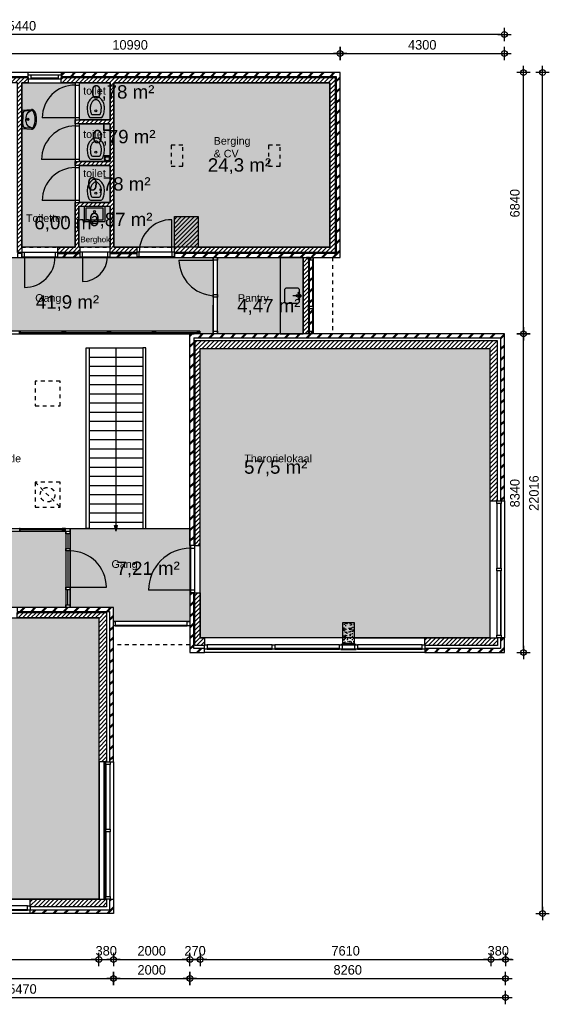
# Model space of a CAD drawing. Header units: millimetres. Extents: x 19739 to 200370, y 9101 to 232948.
# Tile 31 of 39: x 148032 to 161892, y 117171 to 142948. Entities that reach past the tile are written whole.
import ezdxf

# ---------------------------------------------------------------- set-up
doc = ezdxf.new("R2010")
doc.units = ezdxf.units.MM
doc.header["$LTSCALE"] = 100
doc.linetypes.add('HIDDEN1', pattern=[2, 1, -1])
for name, color, linetype in [('_TEKST', 7, 'Continuous'), ('ALG18', 1, 'Continuous'), ('BET25', 2, 'Continuous'), ('HATCH', 1, 'Continuous'), ('INRICHTING', 1, 'Continuous'), ('KOZ18', 1, 'Continuous'), ('KOZ25', 2, 'Continuous'), ('MAAT', 1, 'Continuous'), ('MET18', 1, 'Continuous'), ('MET25', 2, 'Continuous'), ('NVO Nettovloeroppervlakte', 241, 'Continuous'), ('STIP18', 1, 'HIDDEN1')]:
    doc.layers.add(name, color=color, linetype=linetype)
doc.layers.add('HULP', color=7, linetype='Continuous', plot=False)
doc.styles.add('Arial', font='ARIAL.TTF')
doc.styles.add('TSFONT', font='tsfont.shx')
doc.dimstyles.new('MS-100', dxfattribs={"dimscale": 100, "dimtxt": 2.5, "dimasz": 1, "dimexe": 2, "dimexo": 3, "dimgap": 1, "dimtad": 1, "dimdec": 0, "dimzin": 1, "dimdsep": 46, "dimtxsty": 'TSFONT', "dimblk": 'CIRKEL', "dimcen": 1, "dimse1": 1, "dimse2": 1, "dimclrd": 1, "dimclre": 1, "dimclrt": 3, "dimadec": 0, "dimazin": 0, "dimtfac": 1.2, "dimtdec": 0, "dimtix": 1, "dimtmove": 2, "dimatfit": 3, "dimldrblk": 'CIRKEL', "dimfxl": 0, "dimtolj": 1, "dimtzin": 1, "dimarcsym": 0})

# ---------------------------------------------------------------- blocks, each defined once
blk = doc.blocks.new('wastafel_b520')
for p, q in [((-244, 0), (-259, -255)), ((244, 0), (259, -255)), ((-218, -99), (-227, -257)), ((-227, -257), (-185, -184)), ((-138, -24), (0, -24)), ((-47, -104), (0, -104)), ((138, -24), (0, -24)), ((47, -104), (0, -104)), ((227, -257), (185, -184)), ((218, -99), (227, -257))]:
    blk.add_line(p, q)
for radius in [28, 20]:
    blk.add_circle((0, -156), radius)
for centre, radius, start, end in [((-179, -259), 80, 176.5893, 242.0436), ((-179, -259), 48, 176.5893, 242.0436), ((-138, -104), 80, 90, 176.5893), ((-47, -264), 160, 90, 150), ((47, -264), 160, 30, 90), ((138, -104), 80, 3.4107, 90), ((179, -259), 48, 297.9564, 3.4107), ((179, -259), 80, 297.9564, 3.4107), ((0, 78), 463, 242.0436, 270), ((0, 78), 431, 242.0436, 270), ((0, 78), 431, 270, 297.9564), ((0, 78), 463, 270, 297.9564)]:
    blk.add_arc(centre, radius, start, end)
blk = doc.blocks.new('wc')
at = {"layer": 'INRICHTING'}
for p, q in [((-141, 66), (141, 66)), ((-91, 146), (91, 146))]:
    blk.add_line(p, q, dxfattribs=at)
for points in [[(225, 316, 0.075445), (207, 434, 0.085783), (159, 528, 0.10607), (83, 595, 0.126822), (0, 616, 0.126822), (-83, 595, 0.10607), (-159, 528, 0.085783), (-207, 434, 0.075445), (-225, 316, 0.075445)], [(145, 316, 0.075445), (131, 410, 0.085783), (95, 480, 0.10607), (44, 525, 0.126822), (0, 536, 0.126822), (-44, 525, 0.10607), (-95, 480, 0.085783), (-131, 410, 0.075445), (-145, 316, 0.075445)]]:
    blk.add_lwpolyline(points, format="xyb", dxfattribs=at)
blk.add_circle((0, 246), 25, dxfattribs=at)
for centre, radius, start, end in [((318, 316), 543, 180, 194.9107), ((318, 316), 463, 180, 194.9107), ((-318, 316), 463, 345.0893, 0), ((-318, 316), 543, 345.0893, 0), ((161, 274), 381, 194.9107, 210.5725), ((-141, 96), 30, 210.5725, 270), ((161, 274), 301, 194.9107, 201.3066), ((-91, 176), 30, 201.3066, 270), ((91, 176), 30, 270, 338.6934), ((-161, 274), 301, 338.6934, 345.0893), ((141, 96), 30, 270, 329.4275), ((-161, 274), 381, 329.4275, 345.0893)]:
    blk.add_arc(centre, radius, start, end, dxfattribs=at)
blk = doc.blocks.new('uitstortgoot')
at = {"layer": 'INRICHTING'}
for points in [[(50428, 10341), (49878, 10341), (49878, 9966, 0.414214), (49903, 9941), (50342, 9941, 0.414214)], [(50342, 9941), (50403, 9941, 0.414214), (50428, 9966), (50428, 10341)]]:
    blk.add_lwpolyline(points, format="xyb", dxfattribs=at)
for points in [[(50378, 10292), (49928, 10292), (49928, 9991), (49960, 9991)], [(49960, 9991), (50378, 9991), (50378, 10292)]]:
    blk.add_lwpolyline(points, dxfattribs=at)
blk.add_circle((50153, 10204), 25, dxfattribs=at)
blk = doc.blocks.new('KRAAN')
for p, q in [((0, 0), (-231, 0)), ((-47, 96), (-96, 47)), ((0, 0), (-96, 96)), ((0, 0), (-96, -96)), ((-47, -96), (-96, -47))]:
    blk.add_line(p, q)
blk = doc.blocks.new('1eVerdieping')
at = {"layer": 'ALG18'}
h = blk.add_hatch(dxfattribs=at)
h.set_pattern_fill('METSELWERK', color=256, style=0)
h.set_pattern_definition([(45, (45589.6, -1338.43), (-141.4214, 141.4214), []), (45, (46189.6, -1338.43), (-141.4214, 141.4214), [])])
h.paths.add_polyline_path([(47110, 13842), (45860, 13842), (45590, 13842), (45590, 9002), (46902, 9002), (46902, 9102), (45690, 9102), (45690, 13742), (47110, 13742), (47110, 13786)])
h.paths.add_polyline_path([(56580, 13842), (49280, 13842), (49280, 13742), (56480, 13742), (56480, 9102), (52244, 9102), (52244, 9028), (52244, 9002), (55780, 9002), (55864, 9002), (55864, 8933), (55864, 7730), (55864, 7661), (55864, 7071), (55864, 7002), (55750, 7002), (52650, 7002), (52650, 1461), (52750, 1461), (52750, 6902), (60780, 6902), (60780, 2632), (60794, 2632), (60880, 2632), (60880, 7002), (55880, 7002), (55880, 9002), (56580, 9002)])
h.paths.add_polyline_path([(51256, 9102), (50560, 9102), (50560, 9023), (50560, 9002), (51256, 9002)], flags=16)
h.paths.add_polyline_path([(49770, 9102), (49190, 9102), (49190, 9019), (49190, 9002), (49770, 9002)])
h.paths.add_polyline_path([(55864, 8933), (55780, 8933), (55780, 7730), (55864, 7730)], flags=17)
h.paths.add_polyline_path([(55864, 9002), (55780, 9002), (55780, 8933), (55864, 8933)], flags=17)
h.paths.add_polyline_path([(55864, 7730), (55780, 7730), (55780, 7661), (55864, 7661)], flags=17)
h.paths.add_polyline_path([(55864, 7661), (55780, 7661), (55780, 7071), (55864, 7071)], flags=17)
h.paths.add_polyline_path([(55864, 7071), (55780, 7071), (55780, 7002), (55864, 7002)], flags=17)
h.paths.add_polyline_path([(53030, -1238), (52750, -1238), (52750, 223), (52666, 223), (52650, 223), (52650, -1338), (53030, -1338)])
h.paths.add_polyline_path([(60880, -958), (60780, -958), (60780, -1238), (58800, -1238), (58800, -1252), (58800, -1338), (60880, -1338)])
at = {"layer": 'HATCH'}
h = blk.add_hatch(dxfattribs=at)
h.set_pattern_fill('ANSI31', color=256, scale=25, style=0)
h.set_pattern_definition([(45, (45719.59, 9130.484), (-56.1266, 56.1266), [])])
h.paths.add_polyline_path([(47110, 13712), (45720, 13712), (45720, 9132), (46902, 9132), (46902, 9272), (45860, 9272), (45860, 13572), (47110, 13572)])
h.paths.add_polyline_path([(56450, 13712), (49280, 13712), (49280, 13672), (49280, 13572), (50560, 13572), (50560, 12602), (49648, 12602), (49648, 12502), (49762, 12502), (50560, 12502), (50560, 11511), (49650, 11511), (49650, 11411), (49760, 11411), (50560, 11411), (50560, 10441), (49646, 10441), (49646, 9272), (49190, 9272), (49190, 9132), (49770, 9132), (49770, 9137), (49770, 9272), (49746, 9272), (49746, 10341), (50560, 10341), (50560, 9132), (51256, 9132), (51256, 9142), (51256, 9272), (50660, 9272), (50660, 13572), (56310, 13572), (56310, 9272), (52864, 9272), (52864, 10074), (52244, 10074), (52244, 9142), (52244, 9142), (52244, 9132), (56450, 9132)])
h.paths.add_polyline_path([(48250, 13572), (48420, 13572), (48420, 13712), (47970, 13712), (47970, 13672), (47970, 13572), (48140, 13572), (48140, 9130), (48250, 9130), (48250, 9133)])
h = blk.add_hatch(dxfattribs=at)
h.set_pattern_fill('ANSI31', color=256, scale=25, style=0)
h.set_pattern_definition([(45, (55609.59, 7001.574), (-56.1266, 56.1266), [])])
h.paths.add_polyline_path([(55750, 8933), (55750, 9002), (55700, 9002), (55610, 9002), (55610, 7002), (55750, 7002), (55750, 7071), (55750, 7661), (55750, 7730)])
h = blk.add_hatch(dxfattribs=at)
h.set_pattern_fill('ANSI31', color=256, scale=25, style=0)
h.set_pattern_definition([(45, (52779.59, -1158.426), (-56.1266, 56.1266), [])])
h.paths.add_polyline_path([(56649, 6822), (52780, 6822), (52780, 1461), (52920, 1461), (52920, 6622), (56649, 6622)])
h.paths.add_polyline_path([(56949, 6822), (56649, 6822), (56649, 6622), (56949, 6622)])
h.paths.add_polyline_path([(60700, 6822), (56949, 6822), (56949, 6622), (60500, 6622), (60500, 2632), (60700, 2632)])
h.paths.add_polyline_path([(60700, -958), (60680, -958), (58800, -958), (58800, -1158), (60700, -1158)])
h.paths.add_polyline_path([(52920, 223), (52780, 223), (52780, -1158), (53030, -1158), (53030, -1138), (53030, -958), (52920, -958)])
h = blk.add_hatch(dxfattribs=at)
h.set_pattern_fill('METSELWERK', color=256, style=0)
h.set_pattern_definition([(45, (42389.6, -8174.43), (-141.4214, 141.4214), []), (45, (42989.6, -8174.43), (-141.4214, 141.4214), [])])
h.paths.add_polyline_path([(44020, -164), (42390, -164), (42390, -8174), (42770, -8174), (42770, -8074), (42490, -8074), (42490, -264), (44020, -264), (44020, -242)])
h.paths.add_polyline_path([(46891, -164), (45258, -164), (45258, -264), (46891, -264), (46891, -242)])
h.paths.add_polyline_path([(50647, -164), (48129, -164), (48129, -264), (50547, -264), (50547, -4204), (50647, -4204)])
h.paths.add_polyline_path([(50650, -7794), (50550, -7794), (50550, -8074), (48470, -8074), (48470, -8088), (48470, -8174), (50650, -8174)])
h = blk.add_hatch(dxfattribs=at)
h.set_pattern_fill('ANSI31', color=256, scale=25, style=0)
h.set_pattern_definition([(45, (42569.59, -7994.426), (-56.1266, 56.1266), [])])
h.paths.add_polyline_path([(44020, -294), (42570, -294), (42570, -7994), (42770, -7994), (42770, -434), (44020, -434)])
h.paths.add_polyline_path([(46891, -294), (45258, -294), (45258, -356), (45258, -434), (46190, -434), (46190, -544), (46630, -544), (46630, -434), (46891, -434)])
h.paths.add_polyline_path([(50470, -294), (48129, -294), (48129, -356), (48129, -434), (50270, -434), (50270, -4204), (50470, -4204)])
h.paths.add_polyline_path([(50470, -7794), (50450, -7794), (48470, -7794), (48470, -7994), (50470, -7994)])
h = blk.add_hatch(dxfattribs=at)
h.set_pattern_fill('AR-CONC', color=256, style=0)
h.set_pattern_definition([(50, (56649.09, -1108.43), (182.185, -15.94), [19.05, -209.55]), (355, (56649.09, -1108.43), (-35.243, 191.057), [15.24, -167.64]), (100.45, (56664.27, -1109.75), (146.94, 175.117), [16.19, -178.09]), (46.184, (56649.1, -1057.63), (271.08, -42.04), [28.575, -314.325]), (96.636, (56671.68, -1061.13), (237.4, 247.43), [24.285, -267.135]), (351.184, (56649.1, -1057.63), (237.4, 247.43), [22.86, -251.46]), (21, (56674.49, -1070.33), (151.615, -102.266), [19.05, -209.55]), (326, (56674.49, -1070.33), (61.8, 184.19), [15.24, -167.64]), (71.45, (56687.13, -1078.85), (213.416, 81.923), [16.19, -178.09]), (37.5, (56649.09, -1108.426), (3.0886, 84.555), [0, -165.608, 0, -170.18, 0, -168.275]), (7.5, (56649.09, -1108.43), (66.82, 100.18), [0, -97.028, 0, -161.798, 0, -64.135]), (327.5, (56592.45, -1108.426), (135.5906, -5.729), [0, -63.5, 0, -198.12, 0, -262.89]), (317.5, (56567.05, -1108.43), (148.13, 25.426), [0, -82.55, 0, -131.572, 0, -186.69])])
h.paths.add_polyline_path([(56649, -1108), (56949, -1108), (56949, -558), (56649, -558)])
at = {"layer": 'INRICHTING'}
h = blk.add_hatch(color=256, dxfattribs=at)
h.paths.add_polyline_path([(50715, 1836), (50741, 1936), (50689, 1936)])
h.paths.add_polyline_path([(50741, 1936), (50754, 1988), (50675, 1988), (50689, 1936)])
at = {"layer": 'ALG18'}
for p, q in [((55780, 9002), (55700, 9002)), ((53259, 7071), (53259, 7751)), ((52909, 7071), (45499, 7071)), ((45568, 7002), (52764, 7002)), ((48209, 7036), (49309, 7036)), ((49389, 7036), (50489, 7036)), ((50569, 7036), (51669, 7036)), ((51529, 7002), (52629, 7002)), ((51749, 7036), (52849, 7036)), ((53672, 7002), (53322, 7002)), ((45499, 1836), (49399, 1836)), ((45568, 1905), (49472, 1905)), ((49309, 1870), (48209, 1870)), ((49472, 1905), (49930, 1905)), ((51500, 1905), (52650, 1905)), ((49399, -164), (48129, -164))]:
    blk.add_line(p, q, dxfattribs=at)
for points in [[(48209, 7002), (48189, 7002), (48189, 7071), (48209, 7071)], [(49329, 7002), (49309, 7002), (49309, 7071), (49329, 7071)], [(49369, 7002), (49329, 7002), (49329, 7071), (49369, 7071)], [(49389, 7002), (49369, 7002), (49369, 7071), (49389, 7071)], [(50509, 7002), (50489, 7002), (50489, 7071), (50509, 7071)], [(50549, 7002), (50509, 7002), (50509, 7071), (50549, 7071)], [(50569, 7002), (50549, 7002), (50549, 7071), (50569, 7071)], [(51689, 7002), (51669, 7002), (51669, 7071), (51689, 7071)], [(51729, 7002), (51689, 7002), (51689, 7071), (51729, 7071)], [(51749, 7002), (51729, 7002), (51729, 7071), (51749, 7071)], [(52869, 7002), (52849, 7002), (52849, 7071), (52869, 7071)], [(52909, 7002), (52869, 7002), (52869, 7071), (52909, 7071)], [(48209, 1905), (48189, 1905), (48189, 1836), (48209, 1836)], [(49329, 1905), (49309, 1905), (49309, 1836), (49329, 1836)], [(49369, 1905), (49329, 1905), (49329, 1836), (49369, 1836)], [(49389, 1905), (49369, 1905), (49369, 1836), (49389, 1836)]]:
    blk.add_lwpolyline(points, close=True, dxfattribs=at)
at = {"layer": 'BET25'}
blk.add_lwpolyline([(56949, -1108), (56649, -1108), (56649, -558), (56949, -558)], close=True, dxfattribs=at)
at = {"layer": 'INRICHTING'}
for p, q in [((50410, 11661), (50410, 11511)), ((50560, 11661), (50410, 11661)), ((49839, 9023), (49839, 8371)), ((52363, 8933), (53259, 8933)), ((50015, 6636), (51415, 6636)), ((50715, 1988), (50715, 6636)), ((50015, 6396), (51415, 6396)), ((50015, 6156), (51415, 6156)), ((50015, 5916), (51415, 5916)), ((50015, 5676), (51415, 5676)), ((50015, 5436), (51415, 5436)), ((50015, 5196), (51415, 5196)), ((50015, 4956), (51415, 4956)), ((50015, 4716), (51415, 4716)), ((50015, 4476), (51415, 4476)), ((50015, 4236), (51415, 4236)), ((50015, 3996), (51415, 3996)), ((50015, 3756), (51415, 3756)), ((50015, 3516), (51415, 3516)), ((50015, 3276), (51415, 3276)), ((50015, 3036), (51415, 3036)), ((50015, 2796), (51415, 2796)), ((50015, 2556), (51415, 2556)), ((50015, 2316), (51415, 2316)), ((50015, 2076), (51415, 2076)), ((50715, 1836), (50675, 1988)), ((50675, 1988), (50754, 1988)), ((50715, 1836), (50754, 1988)), ((49513, 368), (50463, 368)), ((52666, 292), (51566, 292)), ((50400, -4204), (50400, -7794)), ((50410, -4204), (50410, -7794))]:
    blk.add_line(p, q, dxfattribs=at)
for points in [[(50390, 12502), (50390, 12502), (50390, 12332), (50560, 12332)], [(50400, 12502), (50400, 12342), (50560, 12342)]]:
    blk.add_lwpolyline(points, dxfattribs=at)
for points in [[(55013, 9002), (55013, 7002), (55610, 7002), (55610, 9002)], [(49930, 1905), (49930, 6636), (50015, 6636), (50015, 1905)], [(51500, 1905), (51500, 6636), (51415, 6636), (51415, 1905)]]:
    blk.add_lwpolyline(points, close=True, dxfattribs=at)
blk.add_lwpolyline([(55121, 8143), (55121, 7863, 0.414214), (55181, 7803), (55461, 7803, 0.414214), (55521, 7863), (55521, 8143, 0.414214), (55461, 8203), (55181, 8203, 0.414214)], format="xyb", close=True, dxfattribs=at)
for centre, radius in [((50485, 11586), 70), ((50485, 11586), 55), ((55461, 8002), 30)]:
    blk.add_circle(centre, radius, dxfattribs=at)
for centre, radius, start, end in [((49646, 12657), 860, 90, 180), ((49648, 11566), 880, 90, 180), ((49646, 10496), 860, 90, 180), ((49839, 9023), 652, 270, 0), ((48319, 9019), 802, 270, 0), ((53321, 8958), 959, 181.528, 266.309), ((49513, 368), 950, 0, 90), ((52666, 292), 1100, 90, 180)]:
    blk.add_arc(centre, radius, start, end, dxfattribs=at)
at = {"layer": 'KOZ18'}
for p, q in [((48489, 13786), (49211, 13786)), ((48489, 13702), (49211, 13702)), ((49211, 13672), (48489, 13672)), ((49646, 13517), (49646, 12657)), ((49760, 12657), (49760, 13517)), ((49646, 12657), (48786, 12657)), ((49648, 12447), (49648, 11566)), ((49762, 11566), (49762, 12447)), ((49648, 11566), (48767, 11566)), ((49646, 11356), (49646, 10496)), ((49760, 10496), (49760, 11356)), ((49646, 10496), (48786, 10496)), ((52175, 9142), (52175, 9992)), ((49121, 9133), (48319, 9133)), ((50491, 9137), (49839, 9137)), ((49839, 9023), (50491, 9023)), ((52175, 9142), (51325, 9142)), ((51325, 9028), (52175, 9028)), ((48319, 9019), (49190, 9019)), ((48319, 9019), (48319, 8217)), ((53259, 8933), (53259, 8036)), ((53373, 8036), (53373, 8933)), ((55610, 7002), (55610, 9002)), ((55780, 7002), (55780, 9002)), ((55864, 7730), (55864, 8933)), ((55880, 7002), (55880, 9002)), ((53259, 7967), (53259, 7071)), ((53373, 7071), (53373, 7967)), ((55864, 7071), (55864, 7661)), ((60680, 2563), (60680, 871)), ((60780, 2563), (60780, 871)), ((60794, 871), (60794, 2563)), ((49399, 1836), (49399, -164)), ((49513, 1905), (49513, -164)), ((49456, 1767), (49456, 1387)), ((49456, 1318), (49456, 368)), ((52666, 1392), (52666, 292)), ((52780, 292), (52780, 1392)), ((60680, 802), (60680, -889)), ((60780, 802), (60780, -889)), ((60794, -889), (60794, 802)), ((49456, -95), (49456, 299)), ((52666, 223), (52766, 223)), ((52581, -524), (50696, -524)), ((50696, -624), (52581, -624)), ((50696, -638), (52581, -638)), ((54799, -1138), (53099, -1138)), ((54799, -1238), (53099, -1238)), ((53099, -1252), (54799, -1252)), ((56568, -1138), (54868, -1138)), ((56568, -1238), (54868, -1238)), ((54868, -1252), (56568, -1252)), ((58731, -1138), (57031, -1138)), ((58731, -1238), (57031, -1238)), ((57031, -1252), (58731, -1252)), ((50450, -4273), (50450, -5965)), ((50550, -4273), (50550, -5965)), ((50564, -5965), (50564, -4273)), ((50450, -6034), (50450, -7725)), ((50550, -6034), (50550, -7725)), ((50564, -7725), (50564, -6034)), ((48401, -7974), (46701, -7974)), ((46701, -8088), (48401, -8088)), ((48401, -8074), (47551, -8074))]:
    blk.add_line(p, q, dxfattribs=at)
for points in [[(49399, 1836), (49513, 1836), (49513, 1767), (49399, 1767)], [(49399, 1387), (49513, 1387), (49513, 1318), (49399, 1318)], [(49399, 368), (49513, 368), (49513, 299), (49399, 299)], [(52650, -1338), (53030, -1338), (53030, -1238), (52750, -1238), (52750, 223), (52650, 223)], [(49399, -95), (49513, -95), (49513, -164), (49399, -164)]]:
    blk.add_lwpolyline(points, close=True, dxfattribs=at)
blk.add_arc((52175, 9142), 850, 90, 180, dxfattribs=at)
at = {"layer": 'KOZ25'}
for points in [[(48420, 13672), (48420, 13786), (48489, 13786), (48489, 13672), (48420, 13672)], [(49211, 13672), (49211, 13786), (49280, 13786), (49280, 13672), (49211, 13672)]]:
    blk.add_lwpolyline(points, dxfattribs=at)
for points in [[(49760, 13572), (49646, 13572), (49646, 13517), (49760, 13517)], [(49760, 12657), (49646, 12657), (49646, 12602), (49760, 12602)], [(49762, 12502), (49648, 12502), (49648, 12447), (49762, 12447)], [(49760, 11411), (49646, 11411), (49646, 11356), (49760, 11356)], [(49762, 11566), (49648, 11566), (49648, 11511), (49762, 11511)], [(49760, 10496), (49646, 10496), (49646, 10441), (49760, 10441)], [(48250, 9133), (48250, 9019), (48319, 9019), (48319, 9133)], [(49121, 9133), (49121, 9019), (49190, 9019), (49190, 9133)], [(49770, 9137), (49770, 9023), (49839, 9023), (49839, 9137)], [(50491, 9137), (50491, 9023), (50560, 9023), (50560, 9137)], [(51256, 9142), (51256, 9028), (51325, 9028), (51325, 9142)], [(52175, 9142), (52175, 9028), (52244, 9028), (52244, 9142)], [(53259, 9002), (53373, 9002), (53373, 8933), (53259, 8933)], [(53259, 8036), (53373, 8036), (53373, 7967), (53259, 7967)], [(53259, 7071), (53373, 7071), (53373, 7002), (53259, 7002)], [(60680, 2632), (60794, 2632), (60794, 2563), (60680, 2563)], [(52780, 1461), (52666, 1461), (52666, 1392), (52780, 1392)], [(60680, 871), (60794, 871), (60794, 802), (60680, 802)], [(52780, 292), (52666, 292), (52666, 223), (52780, 223)], [(50696, -524), (50696, -638), (50647, -638), (50647, -524)], [(52650, -524), (52650, -638), (52581, -638), (52581, -524)], [(60680, -889), (60794, -889), (60794, -958), (60680, -958)], [(53099, -1138), (53099, -1252), (53030, -1252), (53030, -1138)], [(54868, -1138), (54868, -1252), (54799, -1252), (54799, -1138)], [(56637, -1138), (56637, -1252), (56568, -1252), (56568, -1138)], [(56996, -1133), (56602, -1133), (56602, -1138), (56996, -1138)], [(56996, -1253), (56602, -1253), (56602, -1258), (56996, -1258)], [(57031, -1138), (57031, -1252), (56962, -1252), (56962, -1138)], [(58800, -1138), (58800, -1252), (58731, -1252), (58731, -1138)], [(50450, -4204), (50564, -4204), (50564, -4273), (50450, -4273)], [(50450, -5965), (50564, -5965), (50564, -6034), (50450, -6034)], [(50450, -7725), (50564, -7725), (50564, -7794), (50450, -7794)], [(48470, -7974), (48470, -8088), (48401, -8088), (48401, -7974)]]:
    blk.add_lwpolyline(points, close=True, dxfattribs=at)
at = {"layer": 'MET18'}
for p, q in [((49280, 13842), (48420, 13842)), ((55070, 13742), (55070, 13742)), ((55070, 13742), (55070, 13742)), ((52864, 9272), (52864, 9272)), ((55750, 9002), (55750, 7002)), ((55780, 7002), (52650, 7002)), ((52650, 1461), (52650, 7002)), ((60880, 7002), (55880, 7002)), ((60880, 2632), (60880, 7002)), ((52750, 6902), (60780, 6902)), ((52750, 6902), (52750, 1461)), ((60780, 6902), (60780, 2632)), ((60780, 2632), (60880, 2632)), ((60880, 2632), (60880, -958)), ((52750, 1461), (52650, 1461)), ((58800, -1338), (53030, -1338)), ((50647, -4204), (50650, -7794)), ((48470, -8174), (42770, -8174))]:
    blk.add_line(p, q, dxfattribs=at)
for points in [[(48420, 13842), (47970, 13842), (47970, 13742), (48420, 13742)], [(48250, 9102), (48140, 9102), (48140, 9002), (48250, 9002)], [(49770, 9002), (49190, 9002), (49190, 9102), (49770, 9102)], [(50560, 9002), (50560, 9102), (51256, 9102), (51256, 9002)], [(50547, -264), (50547, -4204), (50647, -4204), (50647, -164), (48129, -164), (48129, -264)], [(58800, -1338), (60880, -1338), (60880, -958), (60780, -958), (60780, -1238), (58800, -1238)], [(48470, -8074), (50550, -8074), (50550, -7794), (50650, -7794), (50650, -8174), (48470, -8174)]]:
    blk.add_lwpolyline(points, close=True, dxfattribs=at)
for points in [[(55880, 9002), (56580, 9002), (56580, 13842), (49280, 13842), (49280, 13742), (56480, 13742), (56480, 9102), (52244, 9102)], [(52244, 9098), (52244, 9002), (55780, 9002)]]:
    blk.add_lwpolyline(points, dxfattribs=at)
at = {"layer": 'MET25'}
for p, q in [((48420, 13572), (49280, 13572)), ((60500, 2632), (60500, -958)), ((56649, -958), (53030, -958)), ((56949, -958), (58800, -958)), ((50270, -4204), (50270, -7794)), ((46640, -7794), (48470, -7794))]:
    blk.add_line(p, q, dxfattribs=at)
for points in [[(47970, 13572), (47970, 13712), (48420, 13712), (48420, 13572), (48250, 13572), (48250, 9130), (48140, 9130), (48140, 13572)], [(50560, 10441), (50560, 11411), (49650, 11411), (49650, 11511), (50560, 11511), (50560, 12502), (49648, 12502), (49648, 12602), (50560, 12602), (50560, 13572), (49280, 13572), (49280, 13712), (56450, 13712), (56450, 9132), (52244, 9132), (52244, 10074), (52864, 10074), (52864, 9272), (56310, 9272), (56310, 13572), (50660, 13572), (50660, 9272), (51256, 9272), (51256, 9132), (50560, 9132), (50560, 10341), (49746, 10341), (49746, 9272), (49770, 9272), (49770, 9132), (49190, 9132), (49190, 9272), (49646, 9272), (49646, 10441)], [(52920, 1461), (52920, 6622), (60500, 6622), (60500, 2632), (60700, 2632), (60700, 6822), (52780, 6822), (52780, 1461)], [(52920, 223), (52920, -958), (53030, -958), (53030, -1158), (52780, -1158), (52780, 223)], [(48129, -294), (50470, -294), (50470, -4204), (50270, -4204), (50270, -434), (48129, -434)], [(60700, -1158), (58800, -1158), (58800, -958), (60700, -958)], [(50470, -7794), (50470, -7994), (48470, -7994), (48470, -7794)]]:
    blk.add_lwpolyline(points, close=True, dxfattribs=at)
at = {"layer": 'STIP18'}
for p, q in [((48250, 9272), (49190, 9272)), ((49770, 9272), (50560, 9272)), ((51256, 9272), (52244, 9272)), ((56380, 9002), (56380, 7002)), ((55750, 7661), (55750, 7071)), ((48600, 3118), (49250, 2468)), ((52920, 223), (52920, 1461)), ((52650, -1138), (50647, -1138))]:
    blk.add_line(p, q, dxfattribs=at)
for points in [[(52160, 11392), (52460, 11392), (52460, 11942), (52160, 11942)], [(54710, 11392), (55010, 11392), (55010, 11942), (54710, 11942)], [(55750, 9002), (55864, 9002), (55864, 8933), (55750, 8933)], [(55750, 7730), (55864, 7730), (55864, 7661), (55750, 7661)], [(55750, 7071), (55864, 7071), (55864, 7002), (55750, 7002)], [(49250, 5768), (48600, 5768), (48600, 5118), (49250, 5118)], [(49250, 3118), (48600, 3118), (48600, 2468), (49250, 2468)]]:
    blk.add_lwpolyline(points, close=True, dxfattribs=at)
blk.add_circle((48925, 2793), 191, dxfattribs=at)
at = {"layer": 'HULP'}
for name, p in [('wc', (50187, 12597)), ('wc', (50187, 10437)), ('uitstortgoot', (0, 0))]:
    blk.add_blockref(name, p, dxfattribs=at)
at = {"layer": 'INRICHTING', "rotation": 90}
blk.add_blockref('wastafel_b520', (48250, 12619), dxfattribs=at)
at = {"layer": 'INRICHTING'}
blk.add_blockref('wc', (50188, 11511), dxfattribs=at)
at = {"layer": 'INRICHTING', "xscale": -1, "rotation": 180}
blk.add_blockref('KRAAN', (55571, 8002), dxfattribs=at)
at = {"layer": 'KOZ25', "attachment_point": 1, "style": 'Arial'}
for s, insert, char_height, width in [('toilet', (49856, 13467), 200, 771.34), ('toilet', (49856, 12330), 200, 771.34), ('Berging & CV', (53272, 12155), 200, 771.34), ('toilet', (49856, 11307), 200, 771.34), ('Toiletten', (48360, 10131), 200, 771.34), ('Berghok', (49782, 9550), 150, 771.34), ('Gang', (48600, 8041), 200, 771.34), ('Pantry', (53906, 8041), 200, 771.34), ('Vide', (47672, 3841), 200, 890.98), ('Therorielokaal', (54072, 3841), 200, 2639.72), ('Gang', (50597, 1076), 200, 2639.72)]:
    blk.add_mtext(s, dxfattribs=dict(at, insert=insert, char_height=char_height, width=width))
blk = doc.blocks.new('CIRKEL')
for p, q in [((-1.75, 0), (1.75, 0)), ((0, -1.75), (0, 1.75))]:
    blk.add_line(p, q)
blk.add_circle((0, 0), 0.75)
blk = doc.blocks.new('*D173')
at = {"layer": 'Defpoints', "color": 0}
for p in [(135277, 119546), (160747, 118646), (160747, 117346)]:
    blk.add_point(p, dxfattribs=at)
at = {"layer": 'MAAT', "color": 1, "lineweight": -2}
blk.add_line((135377, 117346), (160647, 117346), dxfattribs=at)
at = {"layer": 'MAAT', "color": 1, "lineweight": -2, "xscale": 100, "yscale": 100, "zscale": 100, "rotation": 180}
blk.add_blockref('CIRKEL', (135277, 117346), dxfattribs=at)
at = {"layer": 'MAAT', "color": 1, "lineweight": -2, "xscale": 100, "yscale": 100, "zscale": 100}
blk.add_blockref('CIRKEL', (160747, 117346), dxfattribs=at)
at = {"layer": 'MAAT', "color": 3, "insert": (148012, 117571), "char_height": 250, "attachment_point": 5, "style": 'TSFONT'}
blk.add_mtext('\\A1;25470', dxfattribs=at)
blk = doc.blocks.new('*D176')
at = {"layer": 'Defpoints', "color": 0}
for p in [(150487, 118346), (142227, 118046), (150487, 117846)]:
    blk.add_point(p, dxfattribs=at)
at = {"layer": 'MAAT', "color": 1, "lineweight": -2}
blk.add_line((142327, 117846), (150387, 117846), dxfattribs=at)
at = {"layer": 'MAAT', "color": 1, "lineweight": -2, "xscale": 100, "yscale": 100, "zscale": 100, "rotation": 180}
blk.add_blockref('CIRKEL', (142227, 117846), dxfattribs=at)
at = {"layer": 'MAAT', "color": 1, "lineweight": -2, "xscale": 100, "yscale": 100, "zscale": 100}
blk.add_blockref('CIRKEL', (150487, 117846), dxfattribs=at)
at = {"layer": 'MAAT', "color": 3, "insert": (146357, 118071), "char_height": 250, "attachment_point": 5, "style": 'TSFONT'}
blk.add_mtext('\\A1;8260', dxfattribs=at)
blk = doc.blocks.new('*D177')
at = {"layer": 'Defpoints', "color": 0}
for p in [(150487, 118346), (152487, 118346), (152487, 117846)]:
    blk.add_point(p, dxfattribs=at)
at = {"layer": 'MAAT', "color": 1, "lineweight": -2}
blk.add_line((150587, 117846), (152387, 117846), dxfattribs=at)
at = {"layer": 'MAAT', "color": 1, "lineweight": -2, "xscale": 100, "yscale": 100, "zscale": 100, "rotation": 180}
blk.add_blockref('CIRKEL', (150487, 117846), dxfattribs=at)
at = {"layer": 'MAAT', "color": 1, "lineweight": -2, "xscale": 100, "yscale": 100, "zscale": 100}
blk.add_blockref('CIRKEL', (152487, 117846), dxfattribs=at)
at = {"layer": 'MAAT', "color": 3, "insert": (151487, 118071), "char_height": 250, "attachment_point": 5, "style": 'TSFONT'}
blk.add_mtext('\\A1;2000', dxfattribs=at)
blk = doc.blocks.new('*D178')
at = {"layer": 'Defpoints', "color": 0}
for p in [(152487, 118346), (160747, 118346), (160747, 117846)]:
    blk.add_point(p, dxfattribs=at)
at = {"layer": 'MAAT', "color": 1, "lineweight": -2}
blk.add_line((152587, 117846), (160647, 117846), dxfattribs=at)
at = {"layer": 'MAAT', "color": 1, "lineweight": -2, "xscale": 100, "yscale": 100, "zscale": 100, "rotation": 180}
blk.add_blockref('CIRKEL', (152487, 117846), dxfattribs=at)
at = {"layer": 'MAAT', "color": 1, "lineweight": -2, "xscale": 100, "yscale": 100, "zscale": 100}
blk.add_blockref('CIRKEL', (160747, 117846), dxfattribs=at)
at = {"layer": 'MAAT', "color": 3, "insert": (156617, 118071), "char_height": 250, "attachment_point": 5, "style": 'TSFONT'}
blk.add_mtext('\\A1;8260', dxfattribs=at)
blk = doc.blocks.new('*D181')
at = {"layer": 'Defpoints', "color": 0}
for p in [(142607, 118346), (150107, 118346), (150107, 118346)]:
    blk.add_point(p, dxfattribs=at)
at = {"layer": 'MAAT', "color": 1, "lineweight": -2}
blk.add_line((142707, 118346), (150007, 118346), dxfattribs=at)
at = {"layer": 'MAAT', "color": 1, "lineweight": -2, "xscale": 100, "yscale": 100, "zscale": 100, "rotation": 180}
blk.add_blockref('CIRKEL', (142607, 118346), dxfattribs=at)
at = {"layer": 'MAAT', "color": 1, "lineweight": -2, "xscale": 100, "yscale": 100, "zscale": 100}
blk.add_blockref('CIRKEL', (150107, 118346), dxfattribs=at)
at = {"layer": 'MAAT', "color": 3, "insert": (146357, 118571), "char_height": 250, "attachment_point": 5, "style": 'TSFONT'}
blk.add_mtext('\\A1;7500', dxfattribs=at)
blk = doc.blocks.new('*D182')
at = {"layer": 'Defpoints', "color": 0}
for p in [(150107, 118346), (150487, 118346), (150487, 118346)]:
    blk.add_point(p, dxfattribs=at)
at = {"layer": 'MAAT', "color": 1, "lineweight": -2}
for p, q in [((150007, 118346), (149907, 118346)), ((150107, 118346), (150487, 118346)), ((150587, 118346), (150687, 118346))]:
    blk.add_line(p, q, dxfattribs=at)
at = {"layer": 'MAAT', "color": 1, "lineweight": -2, "xscale": 100, "yscale": 100, "zscale": 100}
blk.add_blockref('CIRKEL', (150107, 118346), dxfattribs=at)
at = {"layer": 'MAAT', "color": 1, "lineweight": -2, "xscale": 100, "yscale": 100, "zscale": 100, "rotation": 180}
blk.add_blockref('CIRKEL', (150487, 118346), dxfattribs=at)
at = {"layer": 'MAAT', "color": 3, "insert": (150297, 118571), "char_height": 250, "attachment_point": 5, "style": 'TSFONT'}
blk.add_mtext('\\A1;380', dxfattribs=at)
blk = doc.blocks.new('*D183')
at = {"layer": 'Defpoints', "color": 0}
for p in [(150487, 118346), (152487, 118346), (152487, 118346)]:
    blk.add_point(p, dxfattribs=at)
at = {"layer": 'MAAT', "color": 1, "lineweight": -2}
blk.add_line((150587, 118346), (152387, 118346), dxfattribs=at)
at = {"layer": 'MAAT', "color": 1, "lineweight": -2, "xscale": 100, "yscale": 100, "zscale": 100, "rotation": 180}
blk.add_blockref('CIRKEL', (150487, 118346), dxfattribs=at)
at = {"layer": 'MAAT', "color": 1, "lineweight": -2, "xscale": 100, "yscale": 100, "zscale": 100}
blk.add_blockref('CIRKEL', (152487, 118346), dxfattribs=at)
at = {"layer": 'MAAT', "color": 3, "insert": (151487, 118571), "char_height": 250, "attachment_point": 5, "style": 'TSFONT'}
blk.add_mtext('\\A1;2000', dxfattribs=at)
blk = doc.blocks.new('*D184')
at = {"layer": 'Defpoints', "color": 0}
for p in [(152487, 118346), (152757, 118346), (152757, 118346)]:
    blk.add_point(p, dxfattribs=at)
at = {"layer": 'MAAT', "color": 1, "lineweight": -2}
for p, q in [((152387, 118346), (152287, 118346)), ((152487, 118346), (152757, 118346)), ((152857, 118346), (152957, 118346))]:
    blk.add_line(p, q, dxfattribs=at)
at = {"layer": 'MAAT', "color": 1, "lineweight": -2, "xscale": 100, "yscale": 100, "zscale": 100}
blk.add_blockref('CIRKEL', (152487, 118346), dxfattribs=at)
at = {"layer": 'MAAT', "color": 1, "lineweight": -2, "xscale": 100, "yscale": 100, "zscale": 100, "rotation": 180}
blk.add_blockref('CIRKEL', (152757, 118346), dxfattribs=at)
at = {"layer": 'MAAT', "color": 3, "insert": (152622, 118571), "char_height": 250, "attachment_point": 5, "style": 'TSFONT'}
blk.add_mtext('\\A1;270', dxfattribs=at)
blk = doc.blocks.new('*D185')
at = {"layer": 'Defpoints', "color": 0}
for p in [(152757, 118346), (160367, 118346), (160367, 118346)]:
    blk.add_point(p, dxfattribs=at)
at = {"layer": 'MAAT', "color": 1, "lineweight": -2}
blk.add_line((152857, 118346), (160267, 118346), dxfattribs=at)
at = {"layer": 'MAAT', "color": 1, "lineweight": -2, "xscale": 100, "yscale": 100, "zscale": 100, "rotation": 180}
blk.add_blockref('CIRKEL', (152757, 118346), dxfattribs=at)
at = {"layer": 'MAAT', "color": 1, "lineweight": -2, "xscale": 100, "yscale": 100, "zscale": 100}
blk.add_blockref('CIRKEL', (160367, 118346), dxfattribs=at)
at = {"layer": 'MAAT', "color": 3, "insert": (156562, 118571), "char_height": 250, "attachment_point": 5, "style": 'TSFONT'}
blk.add_mtext('\\A1;7610', dxfattribs=at)
blk = doc.blocks.new('*D186')
at = {"layer": 'Defpoints', "color": 0}
for p in [(160367, 118346), (160747, 118346), (160747, 118346)]:
    blk.add_point(p, dxfattribs=at)
at = {"layer": 'MAAT', "color": 1, "lineweight": -2}
for p, q in [((160267, 118346), (160167, 118346)), ((160367, 118346), (160747, 118346)), ((160847, 118346), (160947, 118346))]:
    blk.add_line(p, q, dxfattribs=at)
at = {"layer": 'MAAT', "color": 1, "lineweight": -2, "xscale": 100, "yscale": 100, "zscale": 100}
blk.add_blockref('CIRKEL', (160367, 118346), dxfattribs=at)
at = {"layer": 'MAAT', "color": 1, "lineweight": -2, "xscale": 100, "yscale": 100, "zscale": 100, "rotation": 180}
blk.add_blockref('CIRKEL', (160747, 118346), dxfattribs=at)
at = {"layer": 'MAAT', "color": 3, "insert": (160557, 118571), "char_height": 250, "attachment_point": 5, "style": 'TSFONT'}
blk.add_mtext('\\A1;380', dxfattribs=at)
blk = doc.blocks.new('*D187')
at = {"layer": 'Defpoints', "color": 0}
for p in [(160717, 134722), (161217, 134722), (160717, 126382)]:
    blk.add_point(p, dxfattribs=at)
at = {"layer": 'MAAT', "color": 1, "lineweight": -2}
blk.add_line((161217, 126482), (161217, 134622), dxfattribs=at)
at = {"layer": 'MAAT', "color": 1, "lineweight": -2, "xscale": 100, "yscale": 100, "zscale": 100}
for p, rotation in [((161217, 134722), 90), ((161217, 126382), 270)]:
    blk.add_blockref('CIRKEL', p, dxfattribs=dict(at, rotation=rotation))
at = {"layer": 'MAAT', "color": 3, "insert": (160992, 130552), "char_height": 250, "attachment_point": 5, "rotation": 90, "style": 'TSFONT'}
blk.add_mtext('\\A1;8340', dxfattribs=at)
blk = doc.blocks.new('*D188')
at = {"layer": 'Defpoints', "color": 0}
for p in [(156417, 141562), (161217, 141562), (160717, 134722)]:
    blk.add_point(p, dxfattribs=at)
at = {"layer": 'MAAT', "color": 1, "lineweight": -2}
blk.add_line((161217, 134822), (161217, 141462), dxfattribs=at)
at = {"layer": 'MAAT', "color": 1, "lineweight": -2, "xscale": 100, "yscale": 100, "zscale": 100}
for p, rotation in [((161217, 141562), 90), ((161217, 134722), 270)]:
    blk.add_blockref('CIRKEL', p, dxfattribs=dict(at, rotation=rotation))
at = {"layer": 'MAAT', "color": 3, "insert": (160992, 138142), "char_height": 250, "attachment_point": 5, "rotation": 90, "style": 'TSFONT'}
blk.add_mtext('\\A1;6840', dxfattribs=at)
blk = doc.blocks.new('*D189')
at = {"layer": 'Defpoints', "color": 0}
for p in [(156417, 141562), (161717, 141562), (150487, 119546)]:
    blk.add_point(p, dxfattribs=at)
at = {"layer": 'MAAT', "color": 1, "lineweight": -2}
blk.add_line((161717, 119646), (161717, 141462), dxfattribs=at)
at = {"layer": 'MAAT', "color": 1, "lineweight": -2, "xscale": 100, "yscale": 100, "zscale": 100}
for p, rotation in [((161717, 141562), 90), ((161717, 119546), 270)]:
    blk.add_blockref('CIRKEL', p, dxfattribs=dict(at, rotation=rotation))
at = {"layer": 'MAAT', "color": 3, "insert": (161492, 130554), "char_height": 250, "attachment_point": 5, "rotation": 90, "style": 'TSFONT'}
blk.add_mtext('\\A1;22016', dxfattribs=at)
blk = doc.blocks.new('*D190')
at = {"layer": 'Defpoints', "color": 0}
for p in [(156417, 142062), (145427, 141562), (156417, 141562)]:
    blk.add_point(p, dxfattribs=at)
at = {"layer": 'MAAT', "color": 1, "lineweight": -2}
blk.add_line((145527, 142062), (156317, 142062), dxfattribs=at)
at = {"layer": 'MAAT', "color": 1, "lineweight": -2, "xscale": 100, "yscale": 100, "zscale": 100, "rotation": 180}
blk.add_blockref('CIRKEL', (145427, 142062), dxfattribs=at)
at = {"layer": 'MAAT', "color": 1, "lineweight": -2, "xscale": 100, "yscale": 100, "zscale": 100}
blk.add_blockref('CIRKEL', (156417, 142062), dxfattribs=at)
at = {"layer": 'MAAT', "color": 3, "insert": (150922, 142287), "char_height": 250, "attachment_point": 5, "style": 'TSFONT'}
blk.add_mtext('\\A1;10990', dxfattribs=at)
blk = doc.blocks.new('*D191')
at = {"layer": 'Defpoints', "color": 0}
for p in [(160717, 142062), (156417, 141562), (160717, 134722)]:
    blk.add_point(p, dxfattribs=at)
at = {"layer": 'MAAT', "color": 1, "lineweight": -2}
blk.add_line((156517, 142062), (160617, 142062), dxfattribs=at)
at = {"layer": 'MAAT', "color": 1, "lineweight": -2, "xscale": 100, "yscale": 100, "zscale": 100, "rotation": 180}
blk.add_blockref('CIRKEL', (156417, 142062), dxfattribs=at)
at = {"layer": 'MAAT', "color": 1, "lineweight": -2, "xscale": 100, "yscale": 100, "zscale": 100}
blk.add_blockref('CIRKEL', (160717, 142062), dxfattribs=at)
at = {"layer": 'MAAT', "color": 3, "insert": (158567, 142287), "char_height": 250, "attachment_point": 5, "style": 'TSFONT'}
blk.add_mtext('\\A1;4300', dxfattribs=at)
blk = doc.blocks.new('*D199')
at = {"layer": 'Defpoints', "color": 0}
for p in [(135277, 142562), (135277, 137906), (160717, 134722)]:
    blk.add_point(p, dxfattribs=at)
at = {"layer": 'MAAT', "color": 1, "lineweight": -2}
blk.add_line((160617, 142562), (135377, 142562), dxfattribs=at)
at = {"layer": 'MAAT', "color": 1, "lineweight": -2, "xscale": 100, "yscale": 100, "zscale": 100, "rotation": 180}
blk.add_blockref('CIRKEL', (135277, 142562), dxfattribs=at)
at = {"layer": 'MAAT', "color": 1, "lineweight": -2, "xscale": 100, "yscale": 100, "zscale": 100}
blk.add_blockref('CIRKEL', (160717, 142562), dxfattribs=at)
at = {"layer": 'MAAT', "color": 3, "insert": (147997, 142787), "char_height": 250, "attachment_point": 5, "style": 'TSFONT'}
blk.add_mtext('\\A1;25440', dxfattribs=at)

msp = doc.modelspace()

# ---------------------------------------------------------------- hatches: boundary and pattern name
at = {"layer": 'NVO Nettovloeroppervlakte'}
for points in [[(149483.3, 136992.1), (148087.3, 136992.1), (148087.3, 141292.1), (149483.3, 141292.1)], [(149597.3, 141292.1), (150397.3, 141292.1), (150397.3, 140322.1), (149597.3, 140322.1)], [(152701.3, 136992.1), (152081.6, 136992.4), (150497.3, 136992.4), (150497.3, 141292.1), (156147.3, 141292.1), (156147.3, 136992.1)], [(149599.3, 140222.1), (150397.3, 140222.1), (150397.3, 139231.9), (149599.3, 139231.9)], [(149597.3, 139131.9), (150397.3, 139131.9), (150397.3, 138161.9), (149597.3, 138161.9)], [(149583.3, 136992.1), (149583.3, 138061.9), (150397.3, 138061.9), (150397.3, 136992.1)], [(143037.3, 127556.1), (143037.3, 129796.1), (143427.3, 129796.1), (143427.3, 137082.1), (145427.3, 137082.1), (145427.3, 136722.1), (153096.8, 136722.1), (153096.8, 134722.1), (152746.8, 134722.1), (152746.8, 134791.1), (145336.8, 134791.1), (145336.8, 129556.1), (149236.8, 129556.1), (149236.8, 127556.1)], [(153210.8, 134722.1), (153210.8, 136722.1), (155447.3, 136722.1), (155447.3, 134722.1)], [(152757.3, 126762.1), (152757.3, 134342.1), (160337.3, 134342.1), (160337.3, 126762.1)], [(149350.8, 127556.1), (149350.8, 129625.1), (152487.3, 129625.1), (152487.3, 127196.1), (150484.3, 127196.1), (150484.3, 127556.1)], [(142607.3, 127286.1), (150107.3, 127286.1), (150107.3, 119926.1), (142607.3, 119926.1)]]:
    msp.add_hatch(color=256, dxfattribs=at).paths.add_polyline_path(points)

# ---------------------------------------------------------------- linework, layer by layer
at = {"layer": 'HULP'}
for points in [[(149483.3, 136992.1), (148087.3, 136992.1), (148087.3, 141292.1), (149483.3, 141292.1)], [(149597.3, 141292.1), (150397.3, 141292.1), (150397.3, 140322.1), (149597.3, 140322.1)], [(152701.3, 136992.1), (152701.3, 136992.1), (152081.6, 136992.4), (152081.6, 136992.4), (150497.3, 136992.4), (150497.3, 141292.1), (156147.3, 141292.1), (156147.3, 136992.1)], [(149599.3, 140222.1), (150397.3, 140222.1), (150397.3, 139231.9), (149599.3, 139231.9)], [(149597.3, 139131.9), (150397.3, 139131.9), (150397.3, 138161.9), (149597.3, 138161.9)], [(149583.3, 136992.1), (149583.3, 138061.9), (150397.3, 138061.9), (150397.3, 136992.1)], [(143037.3, 127556.1), (143037.3, 129796.1), (143427.3, 129796.1), (143427.3, 137082.1), (145427.3, 137082.1), (145427.3, 136722.1), (153096.8, 136722.1), (153096.8, 134722.1), (152746.8, 134722.1), (152746.8, 134791.1), (145336.8, 134791.1), (145336.8, 129556.1), (149236.8, 129556.1), (149236.8, 127556.1)], [(153210.8, 134722.1), (153210.8, 136722.1), (155447.3, 136722.1), (155447.3, 134722.1)], [(152757.3, 126762.1), (152757.3, 134342.1), (160337.3, 134342.1), (160337.3, 126762.1)], [(149350.8, 127556.1), (149350.8, 129625.1), (152487.3, 129625.1), (152487.3, 127196.1), (150484.3, 127196.1), (150484.3, 127556.1)], [(142607.3, 127286.1), (150107.3, 127286.1), (150107.3, 119926.1), (142607.3, 119926.1)]]:
    msp.add_lwpolyline(points, close=True, dxfattribs=at)

# ---------------------------------------------------------------- block references
at = {"layer": 'ALG18'}
msp.add_blockref('1eVerdieping', (99837.7, 127720.5), dxfattribs=at)

# ---------------------------------------------------------------- texts
at = {"layer": '_TEKST', "style": 'Arial'}
for s, p in [('0,78 m²', (149900, 140882.8)), ('0,79 m²', (149930.2, 139711.9)), ('24,3 m²', (152954.1, 138969.4)), ('0,78 m²', (149799.3, 138473.2)), ('0,87 m²', (149849.5, 137542.9)), ('6,00 m²', (148414.9, 137459.5)), ('41,9 m²', (148453.7, 135383.6)), ('4,47 m²', (153723.6, 135285.4)), ('57,5 m²', (153903.5, 131061.3)), ('7,21 m²', (150564.8, 128411.5))]:
    msp.add_text(s, height=350, dxfattribs=at).set_placement(p)

# ---------------------------------------------------------------- dimensions: what is measured, and where the dimension line sits
at = {"layer": 'MAAT'}
for base, p1, p2, picture, middle in [((135277.3, 142562.1), (160717.3, 134722.1), (135277.3, 137906.1), '*D199', (147997.3, 142787.1)), ((156417.3, 142062.1), (145427.3, 141562.1), (156417.3, 141562.1), '*D190', (150922.3, 142287.1)), ((160717.3, 142062.1), (156417.3, 141562.1), (160717.3, 134722.1), '*D191', (158567.3, 142287.1)), ((160747.3, 117346.1), (135277.3, 119546.1), (160747.3, 118646.1), '*D173', (148012.3, 117571.1)), ((150107.3, 118346.1), (142607.3, 118346.1), (150107.3, 118346.1), '*D181', (146357.3, 118571.1)), ((150487.3, 118346.1), (150107.3, 118346.1), (150487.3, 118346.1), '*D182', (150297.3, 118571.1)), ((152487.3, 118346.1), (150487.3, 118346.1), (152487.3, 118346.1), '*D183', (151487.3, 118571.1)), ((152757.3, 118346.1), (152487.3, 118346.1), (152757.3, 118346.1), '*D184', (152622.3, 118571.1)), ((160367.3, 118346.1), (152757.3, 118346.1), (160367.3, 118346.1), '*D185', (156562.3, 118571.1)), ((160747.3, 118346.1), (160367.3, 118346.1), (160747.3, 118346.1), '*D186', (160557.3, 118571.1)), ((150487.3, 117846.1), (142227.3, 118046.1), (150487.3, 118346.1), '*D176', (146357.3, 118071.1)), ((152487.3, 117846.1), (150487.3, 118346.1), (152487.3, 118346.1), '*D177', (151487.3, 118071.1)), ((160747.3, 117846.1), (152487.3, 118346.1), (160747.3, 118346.1), '*D178', (156617.3, 118071.1))]:
    dim = msp.add_linear_dim(base=base, p1=p1, p2=p2, dimstyle='MS-100', dxfattribs=at)
    dim.commit()
    dim.dimension.update_dxf_attribs({"geometry": picture, "text_midpoint": middle})
for base, p1, p2, picture, middle in [((161717.3, 141562.1), (150487.3, 119546.1), (156417.3, 141562.1), '*D189', (161492.3, 130554.1)), ((161217.3, 141562.1), (160717.3, 134722.1), (156417.3, 141562.1), '*D188', (160992.3, 138142.1)), ((161217.3, 134722.1), (160717.3, 126382.1), (160717.3, 134722.1), '*D187', (160992.3, 130552.1))]:
    dim = msp.add_linear_dim(base=base, p1=p1, p2=p2, angle=90, dimstyle='MS-100', dxfattribs=at)
    dim.commit()
    dim.dimension.update_dxf_attribs({"geometry": picture, "text_midpoint": middle})

doc.saveas('drawing.dxf')
